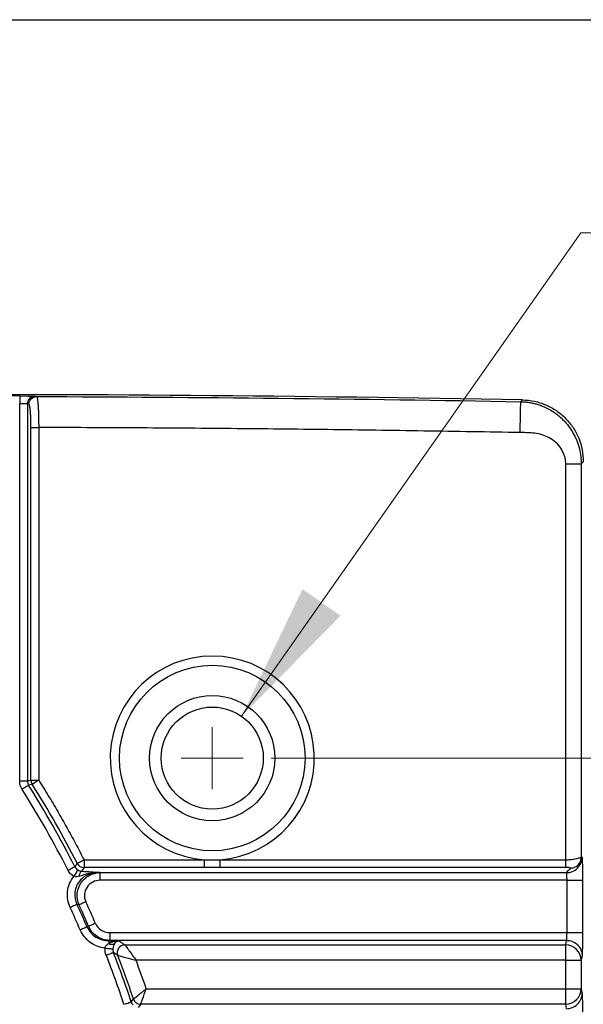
# Model space of a CAD drawing. Header units: millimetres. Extents: x 10 to 272, y 8 to 208.
# Tile 29 of 39: x 85 to 97, y 186 to 208. Entities that reach past the tile are written whole.
import ezdxf

# ---------------------------------------------------------------- set-up
doc = ezdxf.new("R2010")
doc.units = ezdxf.units.MM
doc.styles.add('SLDTEXTSTYLE0', font='TXT', dxfattribs={"width": 0.75})
doc.styles.add('SLDTEXTSTYLE2', font='TXT', dxfattribs={"width": 0.7})
doc.dimstyles.new('SLDDIMSTYLE2', dxfattribs={"dimtxt": 1.905, "dimasz": 3, "dimexe": 0, "dimexo": 0.0625, "dimgap": 0.47625, "dimtad": 0, "dimtih": 1, "dimtoh": 1, "dimdec": 1, "dimlfac": 1.5, "dimrnd": 1e-09, "dimzin": 4, "dimdsep": 46, "dimtxsty": 'SLDTEXTSTYLE0', "dimsah": 1, "dimcen": 0.09, "dimadec": 0, "dimazin": 1, "dimtfac": 1, "dimtdec": 1, "dimtofl": 0, "dimtmove": 0, "dimatfit": 3, "dimfxl": 1, "dimfrac": 2, "dimtolj": 1, "dimtzin": 12, "dimarcsym": 0})
doc.dimstyles.new('SLDDIMSTYLE3', dxfattribs={"dimtxt": 1.905, "dimasz": 3, "dimexe": 0, "dimexo": 0.0625, "dimgap": 0.47625, "dimtad": 0, "dimtih": 1, "dimtoh": 1, "dimdec": 1, "dimlfac": 1.5, "dimrnd": 1e-09, "dimzin": 12, "dimdsep": 46, "dimtxsty": 'SLDTEXTSTYLE0', "dimsah": 1, "dimcen": 0, "dimadec": 0, "dimazin": 3, "dimtfac": 1, "dimtdec": 1, "dimtofl": 0, "dimtmove": 0, "dimatfit": 3, "dimfxl": 1, "dimfrac": 2, "dimtolj": 1, "dimtzin": 12, "dimarcsym": 0})

# ---------------------------------------------------------------- blocks, each defined once
blk = doc.blocks.new('SW_SYMBOL_HOLE_DEPTH')
at = {"color": 0, "linetype": 'Continuous', "lineweight": 18}
for p, q in [((0, 875), (800, 875)), ((400, 875), (400, 75)), ((100, 555), (400, 75)), ((700, 555), (400, 75))]:
    blk.add_line(p, q, dxfattribs=at)
blk = doc.blocks.new('_D_10')
at = {"color": 7, "linetype": 'Continuous', "lineweight": 18}
for p, q in [((89.63, 192.672), (96.943, 203.094)), ((96.943, 203.094), (103.293, 203.094))]:
    blk.add_line(p, q, dxfattribs=at)
blk.add_solid([(89.63, 192.672), (91.763, 194.841), (90.944, 195.415)], dxfattribs=at)
at = {"color": 7, "linetype": 'Continuous', "lineweight": 18, "xscale": 0.0024333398, "yscale": 0.0024333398, "zscale": 0.0024333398}
blk.add_blockref('SW_SYMBOL_HOLE_DEPTH', (110.693, 201.831), dxfattribs=at)
at = {"color": 7, "linetype": 'Continuous', "lineweight": 18, "char_height": 1.905, "attachment_point": 1}
for s, insert, style in [('2X M4', (103.293, 204.052), 'SLDTEXTSTYLE2'), ('4.5', (113.415, 204.052), 'SLDTEXTSTYLE0')]:
    blk.add_mtext(s, dxfattribs=dict(at, insert=insert, style=style))
blk = doc.blocks.new('_D_11')
at = {"color": 7, "linetype": 'Continuous', "lineweight": 18}
for p, q in [((90.268, 191.772), (120.058, 191.772)), ((116.883, 191.772), (116.883, 181.683)), ((116.883, 181.297), (116.302, 181.297)), ((116.302, 181.297), (116.302, 178.272)), ((121.809, 181.297), (122.39, 181.297)), ((122.39, 181.297), (122.39, 178.272)), ((116.302, 178.272), (116.883, 178.272)), ((122.39, 178.272), (121.809, 178.272)), ((116.883, 167.772), (116.883, 177.885)), ((90.268, 167.772), (120.058, 167.772))]:
    blk.add_line(p, q, dxfattribs=at)
for points in [[(116.883, 191.772), (116.383, 188.772), (117.383, 188.772)], [(116.883, 167.772), (117.383, 170.772), (116.383, 170.772)]]:
    blk.add_solid(points, dxfattribs=at)
at = {"color": 7, "linetype": 'Continuous', "lineweight": 18, "char_height": 1.905, "attachment_point": 1, "style": 'SLDTEXTSTYLE0'}
for s, insert in [('36.0', (110.795, 180.728)), ('1.42', (116.883, 180.728))]:
    blk.add_mtext(s, dxfattribs=dict(at, insert=insert))
blk = doc.blocks.new('SW_CENTERMARKSYMBOL_0')
at = {"color": 0, "linetype": 'Continuous', "lineweight": 0}
for q in [(0, 0.667), (-0.667, 0), (0, -0.667), (0.667, 0)]:
    blk.add_line((0, 0), q, dxfattribs=at)

msp = doc.modelspace()

# ---------------------------------------------------------------- linework, layer by layer
at = {"color": 7, "linetype": 'Continuous', "lineweight": 25}
for p, q in [((10.088, 207.692), (270.088, 207.692)), ((85.178, 199.573), (85.213, 199.567)), ((84.846, 191.274), (84.846, 199.413)), ((85.012, 199.407), (85.012, 191.274)), ((85.046, 199.4), (85.012, 199.407)), ((95.65, 199.455), (95.69, 199.495)), ((85.089, 191.297), (85.089, 198.9)), ((85.255, 198.9), (85.255, 191.297)), ((96.619, 189.578), (96.619, 198.117)), ((96.953, 198.117), (96.953, 189.631)), ((85.012, 191.274), (84.846, 191.274)), ((85.089, 191.297), (85.255, 191.297)), ((86.233, 189.578), (88.828, 189.578)), ((89.169, 189.578), (96.619, 189.578)), ((88.828, 189.412), (86.233, 189.412)), ((89.169, 189.412), (88.828, 189.412)), ((96.619, 189.412), (89.169, 189.412)), ((86.558, 189.309), (86.583, 189.302)), ((86.583, 189.302), (96.639, 189.302)), ((86.583, 189.136), (86.583, 189.302)), ((96.647, 189.136), (86.583, 189.136)), ((96.647, 188.008), (96.647, 189.136)), ((96.98, 189.136), (96.98, 188.008)), ((86.299, 188.131), (86.333, 188.143)), ((86.79, 188.008), (86.79, 187.842)), ((86.79, 188.008), (96.647, 188.008)), ((86.79, 187.842), (86.771, 187.835)), ((86.771, 187.835), (86.981, 187.835)), ((86.771, 187.835), (86.771, 187.775)), ((96.639, 187.842), (86.79, 187.842)), ((87.113, 187.745), (96.619, 187.745)), ((96.619, 187.413), (96.619, 187.745)), ((96.619, 187.413), (87.354, 187.413)), ((96.619, 187.413), (96.953, 187.413)), ((96.619, 186.798), (96.619, 187.413)), ((96.953, 187.413), (96.953, 186.798)), ((87.575, 186.798), (96.619, 186.798)), ((96.619, 186.798), (96.953, 186.798)), ((96.619, 186.466), (96.619, 186.798)), ((96.619, 186.466), (87.455, 186.466))]:
    msp.add_line(p, q, dxfattribs=at)
at = {"color": 7, "linetype": 'Continuous', "lineweight": 25, "flags": 128}
for points in [[(84.846, 199.58), (84.846, 199.576), (84.846, 199.566), (84.846, 199.551), (84.846, 199.53), (84.846, 199.505), (84.846, 199.476), (84.846, 199.445), (84.846, 199.413)], [(96.998, 198.162), (96.973, 198.137), (96.953, 198.117)], [(85.012, 191.274), (85.05, 191.286), (85.089, 191.297)], [(85.037, 191.186), (85.033, 191.183), (85.023, 191.177), (85.01, 191.168), (84.992, 191.157), (84.972, 191.144), (84.948, 191.129), (84.923, 191.113), (84.897, 191.097)], [(85.115, 191.208), (85.099, 191.204), (85.037, 191.186)], [(86.037, 189.426), (86.032, 189.424), (86.022, 189.419), (86.008, 189.411), (85.99, 189.402), (85.968, 189.391), (85.943, 189.378), (85.917, 189.365), (85.889, 189.351)], [(86.037, 189.426), (86.047, 189.442), (86.085, 189.503)], [(86.233, 189.412), (86.209, 189.373), (86.183, 189.332)], [(86.098, 189.359), (86.095, 189.354), (86.089, 189.345), (86.081, 189.331), (86.07, 189.313), (86.057, 189.292), (86.043, 189.269), (86.028, 189.244), (86.012, 189.218)], [(86.081, 188.617), (86.073, 188.614), (86.061, 188.608), (86.045, 188.601), (86.027, 188.592), (86.006, 188.583), (85.984, 188.572), (85.96, 188.561), (85.935, 188.55)], [(86.271, 188.674), (86.247, 188.663), (86.223, 188.651), (86.2, 188.641), (86.179, 188.631), (86.161, 188.623), (86.146, 188.616), (86.134, 188.61), (86.125, 188.606)], [(86.299, 188.131), (86.291, 188.128), (86.278, 188.122), (86.263, 188.116), (86.244, 188.108), (86.223, 188.099), (86.2, 188.089), (86.176, 188.078), (86.151, 188.067)], [(86.48, 188.207), (86.455, 188.196), (86.431, 188.186), (86.408, 188.176), (86.387, 188.167), (86.369, 188.159), (86.353, 188.152), (86.341, 188.147), (86.333, 188.143)], [(86.689, 187.674), (86.718, 187.671), (86.747, 187.669), (86.774, 187.666), (86.798, 187.664), (86.818, 187.662), (86.835, 187.661), (86.846, 187.66), (86.853, 187.659)], [(96.619, 187.745), (96.63, 187.799), (96.639, 187.842)], [(86.711, 187.521), (86.739, 187.532), (86.767, 187.543), (86.792, 187.553), (86.815, 187.562), (86.835, 187.57), (86.85, 187.576), (86.86, 187.58), (86.865, 187.582)], [(96.972, 187.51), (96.961, 187.455), (96.953, 187.413)], [(96.953, 186.798), (96.963, 186.743), (96.972, 186.701)], [(87.094, 186.463), (87.124, 186.473), (87.152, 186.482), (87.178, 186.491), (87.201, 186.499), (87.221, 186.505), (87.236, 186.51), (87.247, 186.514), (87.252, 186.515)], [(87.252, 186.515), (87.263, 186.531), (87.298, 186.579)], [(87.455, 186.466), (87.437, 186.44), (87.403, 186.393)], [(96.639, 186.369), (96.628, 186.423), (96.619, 186.466)]]:
    msp.add_lwpolyline(points, dxfattribs=at)
at = {"color": 7, "linetype": 'Continuous', "lineweight": 25}
for radius in [2, 1.35, 1.1]:
    msp.add_circle((88.998, 191.772), radius, dxfattribs=at)
for centre, radius, start, end in [((83.332, -466.724), 666.305, 89.869783, 90.168913), ((83.332, -466.724), 666.333, 88.937293, 90.167519), ((88.998, 191.772), 2.2, 274.4353, 265.5647), ((85.256, 191.297), 0.167, 180.1277, 212.1345), ((66.998, 179.772), 21.181, 26.8888, 32.3224), ((66.998, 179.772), 21.347, 26.8888, 32.3224), ((86.233, 189.58), 0.167, 207.2999, 269.7149), ((86.256, 189.225), 0.13, 124.4259, 180.2773), ((66.998, 179.772), 20.872, 23.4184, 24.8694), ((66.998, 179.772), 21.033, 23.4184, 24.8694), ((66.998, 179.772), 21.069, 23.4111, 24.7917), ((66.998, 179.772), 21.23, 23.4111, 24.7917), ((86.839, 187.884), 0.128, 238.209, 293.0177), ((87.116, 187.577), 0.168, 90.8314, 200.3799), ((96.619, 187.411), 0.333, 0.2074, 90.0026), ((66.998, 179.772), 21.181, 18.4156, 21.4606), ((66.998, 179.772), 21.347, 18.4156, 21.4606), ((66.998, 179.772), 21.411, 18.538, 21.2116), ((66.998, 179.772), 21.743, 18.8531, 20.5739), ((96.619, 186.799), 0.333, 269.9975, 359.7925), ((87.456, 186.633), 0.167, 198.8799, 269.658)]:
    msp.add_arc(centre, radius, start, end, dxfattribs=at)
for points, knots in [([(84.846, 199.58), (84.929, 199.579), (85.011, 199.579), (85.132, 199.576), (85.171, 199.575), (85.178, 199.573)], [0, 0, 0, 0, 0.5, 0.5, 1, 1, 1, 1]), ([(85.178, 199.573), (85.139, 199.574), (85.093, 199.557), (85.028, 199.492), (85.012, 199.446), (85.012, 199.407)], [0, 0, 0, 0, 0.5, 0.5, 1, 1, 1, 1]), ([(85.046, 199.4), (85.046, 199.439), (85.062, 199.485), (85.127, 199.55), (85.173, 199.567), (85.213, 199.567)], [0, 0, 0, 0, 0.5, 0.5, 1, 1, 1, 1]), ([(85.213, 199.567), (85.213, 199.566), (85.216, 199.565), (85.222, 199.553), (85.229, 199.517), (85.237, 199.453), (85.243, 199.368), (85.248, 199.266), (85.252, 199.147), (85.255, 199.023), (85.255, 198.94), (85.255, 198.9)], [0, 0, 0, 0, 0.035451, 0.116418, 0.247777, 0.383859, 0.496931, 0.629772, 0.759365, 0.88336, 1, 1, 1, 1]), ([(85.012, 199.407), (85.008, 199.408), (84.989, 199.41), (84.928, 199.412), (84.887, 199.413), (84.846, 199.413)], [0, 0, 0, 0, 0.5, 0.5, 1, 1, 1, 1]), ([(85.089, 198.9), (85.089, 198.916), (85.089, 198.949), (85.088, 198.997), (85.087, 199.045), (85.085, 199.106), (85.082, 199.179), (85.076, 199.254), (85.07, 199.317), (85.062, 199.363), (85.054, 199.393), (85.049, 199.398), (85.046, 199.4)], [0, 0, 0, 0, 0.063292, 0.1260196, 0.1887994, 0.2522467, 0.3773596, 0.503, 0.6273355, 0.7521889, 0.8759703, 1, 1, 1, 1]), ([(95.637, 198.789), (95.639, 198.867), (95.64, 198.951), (95.643, 199.113), (95.645, 199.191), (95.647, 199.321), (95.648, 199.372), (95.65, 199.438), (95.65, 199.454), (95.65, 199.455)], [0, 0, 0, 0, 0.25, 0.25, 0.5, 0.5, 0.75, 0.75, 1, 1, 1, 1]), ([(95.65, 199.455), (95.676, 199.454), (95.73, 199.452), (95.813, 199.443), (95.897, 199.428), (95.983, 199.407), (96.07, 199.379), (96.167, 199.341), (96.273, 199.288), (96.377, 199.222), (96.482, 199.143), (96.619, 199.014), (96.754, 198.837), (96.858, 198.627), (96.915, 198.448), (96.947, 198.279), (96.951, 198.169), (96.953, 198.117)], [0, 0, 0, 0, 0.0379397, 0.0773508, 0.118276, 0.1607536, 0.2048176, 0.2504987, 0.311342, 0.3772703, 0.4305443, 0.5035845, 0.6533572, 0.7542426, 0.8433102, 0.9251441, 1, 1, 1, 1]), ([(95.69, 199.495), (95.777, 199.493), (95.862, 199.483), (96.03, 199.447), (96.113, 199.42), (96.272, 199.352), (96.347, 199.311), (96.489, 199.214), (96.556, 199.157), (96.677, 199.035), (96.731, 198.968), (96.826, 198.824), (96.866, 198.747), (96.964, 198.509), (96.998, 198.336), (96.998, 198.162)], [0, 0, 0, 0, 0.125, 0.125, 0.25, 0.25, 0.375, 0.375, 0.5, 0.5, 0.625, 0.625, 0.75, 0.75, 1, 1, 1, 1]), ([(85.089, 198.9), (85.092, 198.9), (85.111, 198.9), (85.174, 198.9), (85.217, 198.9), (85.255, 198.9)], [0, 0, 0, 0, 0.5, 0.5, 1, 1, 1, 1]), ([(95.637, 198.789), (94.945, 198.801), (93.561, 198.825), (91.485, 198.854), (89.408, 198.876), (87.332, 198.892), (85.947, 198.897), (85.255, 198.9)], [0, 0, 0, 0, 0.2000019, 0.4000009, 0.599999, 0.799998, 1, 1, 1, 1]), ([(96.619, 198.117), (96.619, 198.138), (96.617, 198.18), (96.606, 198.243), (96.585, 198.315), (96.551, 198.393), (96.485, 198.5), (96.377, 198.61), (96.183, 198.731), (95.971, 198.781), (95.773, 198.788), (95.682, 198.789), (95.637, 198.789)], [0, 0, 0, 0, 0.047084, 0.094707, 0.143461, 0.214167, 0.285659, 0.423515, 0.55634, 0.79517, 0.900762, 1, 1, 1, 1]), ([(96.619, 198.117), (96.658, 198.117), (96.7, 198.117), (96.781, 198.117), (96.821, 198.117), (96.885, 198.117), (96.911, 198.117), (96.944, 198.117), (96.952, 198.117), (96.953, 198.117)], [0, 0, 0, 0, 0.25, 0.25, 0.5, 0.5, 0.75, 0.75, 1, 1, 1, 1]), ([(85.012, 191.274), (85.012, 191.259), (85.014, 191.243), (85.018, 191.228), (85.023, 191.213), (85.029, 191.199), (85.037, 191.186)], [0, 0, 0, 0, 0.0000700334, 0.0000700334, 0.0000700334, 0.0001400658, 0.0001400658, 0.0001400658, 0.0001400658]), ([(85.115, 191.208), (85.118, 191.21), (85.134, 191.22), (85.185, 191.253), (85.22, 191.275), (85.255, 191.297)], [0, 0, 0, 0, 0.5, 0.5, 1, 1, 1, 1]), ([(85.255, 191.297), (85.325, 191.185), (85.464, 190.961), (85.666, 190.621), (85.862, 190.277), (86.051, 189.93), (86.172, 189.696), (86.233, 189.578)], [0, 0, 0, 0, 0.200067, 0.400034, 0.599966, 0.799933, 1, 1, 1, 1]), ([(86.085, 189.503), (86.088, 189.505), (86.104, 189.513), (86.161, 189.542), (86.199, 189.561), (86.233, 189.578)], [0, 0, 0, 0, 0.5, 0.5, 1, 1, 1, 1]), ([(86.233, 189.578), (86.233, 189.541), (86.233, 189.498), (86.233, 189.434), (86.233, 189.416), (86.233, 189.412)], [0, 0, 0, 0, 0.5, 0.5, 1, 1, 1, 1]), ([(88.828, 189.412), (88.828, 189.416), (88.828, 189.436), (88.828, 189.496), (88.828, 189.537), (88.828, 189.578)], [0, 0, 0, 0, 0.5, 0.5, 1, 1, 1, 1]), ([(89.169, 189.412), (89.169, 189.416), (89.169, 189.434), (89.169, 189.498), (89.169, 189.541), (89.169, 189.578)], [0, 0, 0, 0, 0.5, 0.5, 1, 1, 1, 1]), ([(96.619, 189.578), (96.631, 189.579), (96.656, 189.579), (96.698, 189.583), (96.746, 189.588), (96.799, 189.596), (96.861, 189.608), (96.914, 189.621), (96.947, 189.63), (96.951, 189.631), (96.953, 189.631)], [0, 0, 0, 0, 0.065708, 0.147296, 0.244864, 0.358465, 0.488123, 0.697855, 0.868362, 1, 1, 1, 1]), ([(96.619, 189.412), (96.619, 189.416), (96.619, 189.436), (96.619, 189.496), (96.619, 189.537), (96.619, 189.578)], [0, 0, 0, 0, 0.5, 0.5, 1, 1, 1, 1]), ([(96.639, 189.302), (96.678, 189.302), (96.72, 189.309), (96.802, 189.342), (96.842, 189.367), (96.907, 189.432), (96.932, 189.471), (96.965, 189.553), (96.972, 189.595), (96.972, 189.634)], [0, 0, 0, 0, 0.25, 0.25, 0.5, 0.5, 0.75, 0.75, 1, 1, 1, 1]), ([(96.719, 189.399), (96.747, 189.399), (96.776, 189.404), (96.834, 189.426), (96.861, 189.444), (96.907, 189.489), (96.925, 189.517), (96.947, 189.574), (96.953, 189.604), (96.953, 189.631)], [0, 0, 0, 0, 0.25, 0.25, 0.5, 0.5, 0.75, 0.75, 1, 1, 1, 1]), ([(96.972, 189.634), (96.972, 189.632), (96.973, 189.629), (96.974, 189.618), (96.974, 189.603), (96.975, 189.578), (96.976, 189.538), (96.978, 189.475), (96.979, 189.401), (96.979, 189.318), (96.98, 189.228), (96.98, 189.167), (96.98, 189.136)], [0, 0, 0, 0, 0.062604, 0.125017, 0.187795, 0.251484, 0.376892, 0.50151, 0.625312, 0.750814, 0.87591, 1, 1, 1, 1]), ([(96.719, 189.399), (96.719, 189.399), (96.72, 189.4), (96.722, 189.403), (96.716, 189.406), (96.698, 189.409), (96.676, 189.411), (96.65, 189.412), (96.629, 189.412), (96.619, 189.412)], [0, 0, 0, 0, 0.090095, 0.193888, 0.438414, 0.574588, 0.714234, 0.859629, 1, 1, 1, 1]), ([(85.935, 188.55), (85.91, 188.604), (85.893, 188.66), (85.873, 188.776), (85.871, 188.836), (85.891, 189.012), (85.938, 189.126), (86.012, 189.218)], [0, 0, 0, 0, 0.25, 0.25, 0.5, 0.5, 1, 1, 1, 1]), ([(86.127, 189.224), (86.108, 189.217), (86.09, 189.212), (86.051, 189.208), (86.03, 189.21), (86.012, 189.218)], [0, 0, 0, 0, 0.5, 0.5, 1, 1, 1, 1]), ([(86.558, 189.309), (86.473, 189.309), (86.389, 189.292), (86.237, 189.22), (86.169, 189.166), (86.07, 189.029), (86.04, 188.946), (86.027, 188.779), (86.044, 188.694), (86.081, 188.617)], [0, 0, 0, 0, 0.25, 0.25, 0.5, 0.5, 0.75, 0.75, 1, 1, 1, 1]), ([(86.125, 188.606), (86.092, 188.682), (86.078, 188.766), (86.092, 188.929), (86.119, 189.009), (86.211, 189.147), (86.274, 189.204), (86.419, 189.281), (86.5, 189.301), (86.583, 189.302)], [0, 0, 0, 0, 0.25, 0.25, 0.5, 0.5, 0.75, 0.75, 1, 1, 1, 1]), ([(86.127, 189.224), (86.197, 189.25), (86.267, 189.273), (86.411, 189.303), (86.485, 189.311), (86.558, 189.309)], [0, 0, 0, 0, 0.5, 0.5, 1, 1, 1, 1]), ([(96.647, 189.136), (96.647, 189.147), (96.647, 189.17), (96.646, 189.205), (96.645, 189.239), (96.643, 189.27), (96.641, 189.294), (96.64, 189.299), (96.639, 189.302)], [0, 0, 0, 0, 0.134039, 0.281131, 0.441276, 0.614474, 0.800719, 1, 1, 1, 1]), ([(86.583, 189.136), (86.527, 189.136), (86.472, 189.123), (86.373, 189.074), (86.329, 189.037), (86.266, 188.945), (86.246, 188.891), (86.238, 188.781), (86.248, 188.725), (86.271, 188.674)], [0, 0, 0, 0, 0.25, 0.25, 0.5, 0.5, 0.75, 0.75, 1, 1, 1, 1]), ([(96.647, 189.136), (96.686, 189.136), (96.728, 189.136), (96.809, 189.136), (96.848, 189.136), (96.913, 189.136), (96.938, 189.136), (96.971, 189.136), (96.979, 189.136), (96.98, 189.136)], [0, 0, 0, 0, 0.25, 0.25, 0.5, 0.5, 0.75, 0.75, 1, 1, 1, 1]), ([(86.299, 188.131), (86.339, 188.04), (86.406, 187.964), (86.574, 187.861), (86.672, 187.835), (86.771, 187.835)], [0, 0, 0, 0, 0.5, 0.5, 1, 1, 1, 1]), ([(86.79, 187.842), (86.693, 187.842), (86.598, 187.871), (86.437, 187.977), (86.371, 188.053), (86.333, 188.143)], [0, 0, 0, 0, 0.5, 0.5, 1, 1, 1, 1]), ([(86.48, 188.207), (86.506, 188.147), (86.551, 188.096), (86.66, 188.026), (86.725, 188.008), (86.79, 188.008)], [0, 0, 0, 0, 0.5, 0.5, 1, 1, 1, 1]), ([(86.689, 187.674), (86.573, 187.688), (86.461, 187.731), (86.32, 187.833), (86.277, 187.874), (86.205, 187.964), (86.175, 188.014), (86.151, 188.067)], [0, 0, 0, 0, 0.5, 0.5, 0.75, 0.75, 1, 1, 1, 1]), ([(96.639, 187.842), (96.639, 187.843), (96.64, 187.847), (96.642, 187.859), (96.643, 187.875), (96.644, 187.895), (96.645, 187.917), (96.646, 187.94), (96.646, 187.963), (96.647, 187.986), (96.647, 188.001), (96.647, 188.008)], [0, 0, 0, 0, 0.134379, 0.26294, 0.385683, 0.502607, 0.613713, 0.719003, 0.818479, 0.912143, 1, 1, 1, 1]), ([(96.647, 188.008), (96.733, 188.008), (96.819, 188.008), (96.942, 188.008), (96.978, 188.008), (96.98, 188.008)], [0, 0, 0, 0, 0.5, 0.5, 1, 1, 1, 1]), ([(96.98, 188.008), (96.98, 187.992), (96.98, 187.962), (96.98, 187.916), (96.98, 187.871), (96.979, 187.812), (96.979, 187.743), (96.978, 187.669), (96.976, 187.606), (96.975, 187.558), (96.974, 187.523), (96.972, 187.514), (96.972, 187.51)], [0, 0, 0, 0, 0.062082, 0.123991, 0.186268, 0.249446, 0.374477, 0.498751, 0.622897, 0.748779, 0.874884, 1, 1, 1, 1]), ([(86.689, 187.674), (86.69, 187.698), (86.702, 187.72), (86.732, 187.753), (86.751, 187.765), (86.771, 187.775)], [0, 0, 0, 0, 0.5, 0.5, 1, 1, 1, 1]), ([(86.889, 187.766), (86.881, 187.754), (86.874, 187.739), (86.861, 187.705), (86.855, 187.683), (86.853, 187.659)], [0, 0, 0, 0, 0.5, 0.5, 1, 1, 1, 1]), ([(86.981, 187.835), (86.987, 187.831), (86.994, 187.826), (87, 187.822), (87.024, 187.805), (87.048, 187.789), (87.072, 187.773), (87.086, 187.763), (87.1, 187.754), (87.113, 187.745)], [-0.000230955, -0.000230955, -0.000230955, -0.000230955, 0, 0, 0, 0.000854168, 0.000854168, 0.000854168, 0.001340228, 0.001340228, 0.001340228, 0.001340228]), ([(87.113, 187.745), (87.116, 187.741), (87.126, 187.727), (87.157, 187.685), (87.177, 187.657), (87.223, 187.595), (87.247, 187.561), (87.299, 187.488), (87.327, 187.45), (87.354, 187.413)], [0, 0, 0, 0, 0.25, 0.25, 0.5, 0.5, 0.75, 0.75, 1, 1, 1, 1]), ([(96.639, 187.842), (96.678, 187.842), (96.72, 187.835), (96.802, 187.802), (96.842, 187.777), (96.907, 187.712), (96.932, 187.673), (96.965, 187.591), (96.972, 187.549), (96.972, 187.51)], [0, 0, 0, 0, 0.25, 0.25, 0.5, 0.5, 0.75, 0.75, 1, 1, 1, 1]), ([(86.958, 187.519), (86.945, 187.528), (86.931, 187.537), (86.918, 187.546), (86.9, 187.558), (86.883, 187.57), (86.865, 187.582)], [0.0004618, 0.0004618, 0.0004618, 0.0004618, 0.000947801, 0.000947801, 0.000947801, 0.001570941, 0.001570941, 0.001570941, 0.001570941]), ([(86.958, 187.519), (86.963, 187.517), (86.98, 187.513), (87.03, 187.5), (87.063, 187.491), (87.138, 187.471), (87.178, 187.46), (87.264, 187.437), (87.309, 187.425), (87.354, 187.413)], [0, 0, 0, 0, 0.25, 0.25, 0.5, 0.5, 0.75, 0.75, 1, 1, 1, 1]), ([(87.298, 186.579), (87.304, 186.584), (87.339, 186.611), (87.441, 186.692), (87.508, 186.745), (87.575, 186.798)], [0, 0, 0, 0, 0.5, 0.5, 1, 1, 1, 1]), ([(87.455, 186.466), (87.458, 186.473), (87.473, 186.515), (87.517, 186.637), (87.546, 186.718), (87.575, 186.798)], [0, 0, 0, 0, 0.5, 0.5, 1, 1, 1, 1]), ([(96.639, 186.369), (96.726, 186.369), (96.812, 186.405), (96.936, 186.528), (96.972, 186.614), (96.972, 186.701)], [0, 0, 0, 0, 0.5, 0.5, 1, 1, 1, 1]), ([(96.972, 186.701), (96.972, 186.699), (96.973, 186.695), (96.974, 186.685), (96.974, 186.67), (96.975, 186.645), (96.976, 186.604), (96.978, 186.542), (96.979, 186.468), (96.979, 186.384), (96.98, 186.295), (96.98, 186.233), (96.98, 186.203)], [0, 0, 0, 0, 0.062604, 0.125017, 0.187795, 0.251484, 0.376892, 0.50151, 0.625312, 0.750814, 0.87591, 1, 1, 1, 1])]:
    msp.add_open_spline(points, degree=3, knots=knots, dxfattribs=at)
for points in [[(85.213, 199.567), (88.692, 199.557), (92.171, 199.52), (95.65, 199.455)], [(84.897, 191.097), (84.864, 191.15), (84.846, 191.212), (84.846, 191.274)], [(86.085, 189.503), (85.788, 190.086), (85.464, 190.655), (85.115, 191.208)], [(88.828, 189.578), (88.885, 189.577), (88.998, 189.574), (89.112, 189.577), (89.169, 189.578)], [(96.953, 189.631), (96.959, 189.599), (96.966, 189.666), (96.972, 189.634)], [(86.037, 189.426), (86.051, 189.399), (86.072, 189.376), (86.098, 189.359)], [(96.719, 189.399), (96.726, 189.366), (96.632, 189.334), (96.639, 189.302)], [(86.012, 189.218), (85.959, 189.25), (85.917, 189.296), (85.889, 189.351)], [(86.098, 189.359), (86.127, 189.342), (86.156, 189.333), (86.183, 189.332)], [(86.183, 189.332), (86.327, 189.326), (86.444, 189.318), (86.558, 189.309)], [(86.125, 188.606), (86.111, 188.61), (86.096, 188.614), (86.081, 188.617)], [(86.711, 187.521), (86.691, 187.57), (86.684, 187.622), (86.689, 187.674)], [(86.771, 187.775), (86.836, 187.816), (86.909, 187.832), (86.981, 187.835)], [(86.889, 187.766), (86.917, 187.809), (86.949, 187.829), (86.981, 187.835)], [(86.853, 187.659), (86.851, 187.633), (86.855, 187.606), (86.865, 187.582)], [(87.252, 186.515), (87.26, 186.492), (87.272, 186.471), (87.289, 186.453)]]:
    msp.add_open_spline(points, degree=3, dxfattribs=at)

# ---------------------------------------------------------------- block references
at = {"color": 7, "linetype": 'Continuous', "lineweight": 0}
msp.add_blockref('SW_CENTERMARKSYMBOL_0', (88.998, 191.772), dxfattribs=at)

# ---------------------------------------------------------------- dimensions: what is measured, and where the dimension line sits
at = {"color": 7, "linetype": 'Continuous', "lineweight": 18}
dim = msp.add_diameter_dim_2p(p1=(88.367, 190.871), p2=(89.63, 192.672), text='2X M4{\\fGDT;x}4.5', dimstyle='SLDDIMSTYLE3', override={"dimpost": '<>'}, dxfattribs=at)
dim.commit()
dim.dimension.update_dxf_attribs({"geometry": '_D_10', "text_midpoint": (110.113, 203.094), "dimtype": 163})
dim = msp.add_linear_dim(base=(116.883, 167.772), p1=(88.998, 191.772), p2=(88.998, 167.772), angle=90, dimstyle='SLDDIMSTYLE2', dxfattribs=at)
dim.commit()
dim.dimension.update_dxf_attribs({"geometry": '_D_11', "text_midpoint": (116.883, 179.784), "dimtype": 160})

doc.saveas('drawing.dxf')
